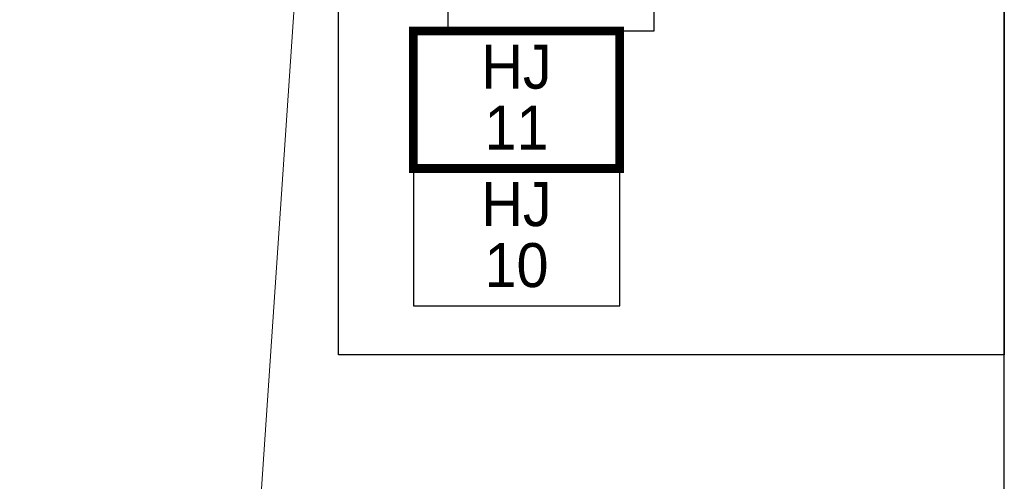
# Model space of a CAD drawing. Header units: metres. Extents: x 183400 to 184400, y 422200 to 427800.
# Tile 159 of 221: x 183888 to 184000, y 426495 to 426548. Entities that reach past the tile are written whole.
import ezdxf
from ezdxf.enums import TextEntityAlignment as Align

# ---------------------------------------------------------------- set-up
doc = ezdxf.new("R2010")
doc.units = ezdxf.units.M
doc.layers.add('일람표', color=7, linetype='Continuous')
doc.layers.add('지적', color=252, linetype='Continuous', lineweight=5)
doc.styles.add('CGS', font='Dotum.ttf')

msp = doc.modelspace()

# ---------------------------------------------------------------- linework, layer by layer
at = {"layer": '일람표'}
for points in [[(183400, 426200), (184000, 426200), (184000, 426600), (183400, 426600)], [(184000, 426509.79), (183924.37, 426509.79), (183924.37, 426600), (184000, 426600)]]:
    msp.add_lwpolyline(points, close=True, dxfattribs=at)
at = {"layer": '일람표', "linetype": 'Continuous', "flags": 128}
for points in [[(183936.78, 426546.59), (183960.22, 426546.59), (183960.22, 426562.21), (183936.78, 426562.21)], [(183932.87, 426515.34), (183956.31, 426515.34), (183956.31, 426530.96), (183932.87, 426530.96)]]:
    msp.add_lwpolyline(points, close=True, dxfattribs=at)
at = {"layer": '일람표', "linetype": 'Continuous', "const_width": 1, "flags": 128}
msp.add_lwpolyline([(183932.87, 426530.96), (183956.31, 426530.96), (183956.31, 426546.59), (183932.87, 426546.59)], close=True, dxfattribs=at)
at = {"layer": '지적', "linetype": 'Continuous'}
for points in [[(183857.33, 426622.91), (183855.44, 426622.89), (183853.59, 426622.57), (183851.8, 426621.96), (183850.14, 426621.09), (183848.63, 426619.96), (183847.31, 426618.61), (183846.23, 426617.07), (183845.39, 426615.38), (183844.84, 426613.59), (183844.57, 426611.72), (183832.3, 426423.89), (183831.94, 426419.35), (183831.46, 426414.82), (183830.86, 426410.3), (183830.52, 426408.19), (183909.41, 426403.02), (183921.03, 426574.44), (183924.37, 426577.71)], [(183924.37, 426577.71), (183921.03, 426574.44), (183909.41, 426403.02), (183908.61, 426385.7), (183960.87, 426279.76), (184000, 426299.09)]]:
    msp.add_lwpolyline(points, dxfattribs=at)

# ---------------------------------------------------------------- texts
at = {"layer": '일람표', "linetype": 'Continuous', "style": 'CGS'}
for p in [(183944.59, 426542.53), (183944.59, 426526.91)]:
    msp.add_text('HJ', height=5, dxfattribs=at).set_placement(p, align=Align.MIDDLE_CENTER)
for s, p in [('11', (183944.59, 426533.11)), ('10', (183944.59, 426517.48))]:
    msp.add_text(s, height=5, dxfattribs=at).set_placement(p, align=Align.CENTER)

doc.saveas('drawing.dxf')
